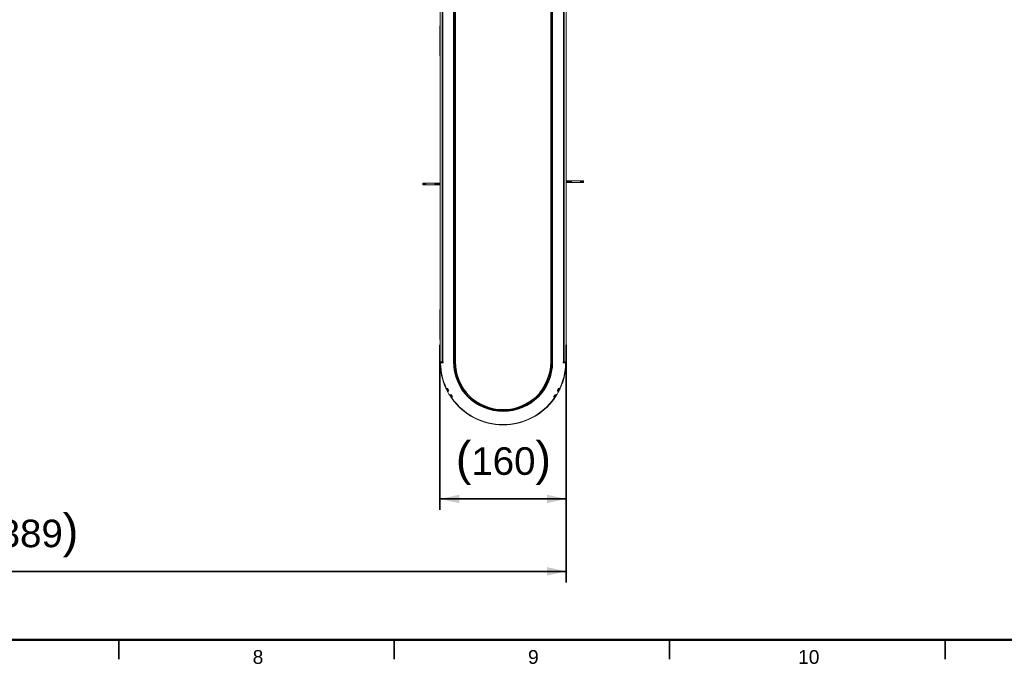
# Model space of a CAD drawing. Header units: millimetres. Extents: x 4 to 1188, y 1 to 840.
# Tile 5 of 203: x 326 to 505, y 1 to 118. Entities that reach past the tile are written whole.
import ezdxf

# ---------------------------------------------------------------- set-up
doc = ezdxf.new("R2010")
doc.units = ezdxf.units.MM
doc.layers.add('1', color=7, linetype='Continuous')
doc.layers.add('256', color=7, linetype='Continuous')
doc.styles.add('Arial Unicode MS', font='Arial Unicode MS')
doc.dimstyles.get("Standard").update_dxf_attribs({"dimtxt": 0.18, "dimasz": 0.18, "dimexe": 0.18, "dimexo": 0.0625, "dimgap": 0.09, "dimtad": 0, "dimtih": 1, "dimtoh": 1, "dimdec": 4, "dimzin": 0, "dimdsep": 46, "dimtxsty": 'Standard', "dimcen": 0.09, "dimadec": 0, "dimazin": 0, "dimtfac": 1, "dimtdec": 4, "dimtofl": 0, "dimtmove": 0, "dimatfit": 3, "dimfxl": 0, "dimtolj": 1, "dimtzin": 0, "dimarcsym": 0})

# ---------------------------------------------------------------- blocks, each defined once
blk = doc.blocks.new('_U2')
at = {"layer": '1', "color": 18, "lineweight": 35}
for p, q in [((402.8, 58.58), (402.8, 28.59)), ((425.72, 58.58), (425.72, 28.59)), ((402.8, 30.59), (425.72, 30.59))]:
    blk.add_line(p, q, dxfattribs=at)
at = {"layer": '1', "color": 18, "lineweight": 70}
for points in [[(402.8, 30.59), (406.3, 31.37), (406.3, 29.82)], [(425.72, 30.59), (422.22, 29.82), (422.22, 31.37)]]:
    blk.add_solid(points, dxfattribs=at)
at = {"layer": '1', "color": 18, "linetype": 'Continuous', "lineweight": 13, "insert": (405.68, 33.15), "char_height": 5, "attachment_point": 7, "line_spacing_factor": 1.047437, "style": 'Arial Unicode MS'}
blk.add_mtext('\\fArial Unicode MS|b0|i0;\\W1.0000;{\\H1.21x;(}160{\\H1.21x;)}', dxfattribs=at)
blk = doc.blocks.new('_U4')
at = {"layer": '1', "color": 18, "lineweight": 35}
for p, q in [((227.26, 58.58), (227.26, 15.45)), ((425.72, 58.58), (425.72, 15.45)), ((227.26, 17.45), (425.72, 17.45))]:
    blk.add_line(p, q, dxfattribs=at)
at = {"layer": '1', "color": 18, "lineweight": 70}
for points in [[(227.26, 17.45), (230.76, 18.23), (230.76, 16.68)], [(425.72, 17.45), (422.22, 16.68), (422.22, 18.23)]]:
    blk.add_solid(points, dxfattribs=at)
at = {"layer": '1', "color": 18, "linetype": 'Continuous', "lineweight": 13, "insert": (315.97, 20.01), "char_height": 5, "attachment_point": 7, "line_spacing_factor": 1.047437, "style": 'Arial Unicode MS'}
blk.add_mtext('\\fArial Unicode MS|b0|i0;\\W1.0000;{\\H1.21x;(}1389{\\H1.21x;)}', dxfattribs=at)

msp = doc.modelspace()

# ---------------------------------------------------------------- linework, layer by layer
at = {"layer": '1', "color": 154, "linetype": 'Continuous', "lineweight": 35}
for p, q in [((422.9743, 55.4602), (422.9743, 234.8887)), ((425.2886, 55.4602), (425.2886, 234.8887)), ((403.2315, 144.2577), (403.2315, 55.4602)), ((405.5457, 144.2577), (405.5457, 55.4602)), ((399.8855, 87.6316), (399.8855, 87.9173)), ((400.1557, 87.9173), (400.1557, 87.6316)), ((401.9211, 87.6316), (401.9211, 87.9173)), ((402.1685, 87.9173), (402.1685, 87.6316)), ((402.449, 87.6316), (402.449, 87.9173)), ((402.6964, 87.9173), (402.6964, 87.6316)), ((425.8236, 88.0602), (425.8236, 88.3459)), ((426.0711, 88.3459), (426.0711, 88.0602)), ((426.3515, 88.0602), (426.3515, 88.3459)), ((426.5989, 88.3459), (426.5989, 88.0602)), ((428.3644, 88.0602), (428.3644, 88.3459)), ((428.6346, 88.3459), (428.6346, 88.0602)), ((402.8313, 70.0647), (402.8315, 70.0647)), ((402.8313, 69.5731), (402.8315, 69.5731)), ((402.8313, 69.1008), (402.8315, 69.1008)), ((402.8313, 68.8724), (402.8315, 68.8724)), ((402.8313, 67.2828), (402.8315, 67.2828)), ((402.8313, 67.0125), (402.8315, 67.0125)), ((402.8313, 66.5583), (402.8315, 66.5583)), ((402.8313, 66.3299), (402.8315, 66.3299)), ((402.8313, 65.332), (402.8315, 65.332)), ((405.3315, 55.4602), (405.5457, 55.4602)), ((422.9743, 55.4602), (423.1886, 55.4602)), ((403.1174, 55.3844), (402.8317, 55.3844)), ((425.4026, 55.3844), (425.6883, 55.3844)), ((404.244, 50.5773), (403.9863, 50.4539)), ((404.3682, 50.3304), (404.1154, 50.1971)), ((424.1519, 50.3304), (424.4046, 50.1971)), ((424.2761, 50.5773), (424.5337, 50.4539)), ((404.8716, 49.4585), (404.6298, 49.3062)), ((405.0233, 49.2274), (404.7876, 49.066)), ((423.4967, 49.2274), (423.7325, 49.066)), ((423.6485, 49.4585), (423.8902, 49.3062))]:
    msp.add_line(p, q, dxfattribs=at)
at = {"layer": '1', "color": 154, "linetype": 'Continuous', "lineweight": 13}
for p, q in [((423.1886, 234.8887), (423.1886, 55.4602)), ((423.26, 55.4602), (423.26, 234.8887)), ((425.6886, 234.8887), (425.6886, 55.4602)), ((402.8315, 144.2577), (402.8315, 55.4602)), ((405.26, 144.2577), (405.26, 55.4602)), ((405.3315, 55.4602), (405.3315, 144.2577)), ((402.8029, 111.0959), (402.8029, 116.4387)), ((425.7172, 116.4387), (425.7172, 111.0959)), ((399.6743, 87.6316), (399.6743, 87.9173)), ((399.8855, 87.9173), (399.6743, 87.9173)), ((399.8855, 87.6316), (399.6743, 87.6316)), ((399.8855, 87.9173), (400.1557, 87.9173)), ((400.1557, 87.6316), (399.8855, 87.6316)), ((401.9211, 87.9173), (400.1557, 87.9173)), ((401.9211, 87.6316), (400.1557, 87.6316)), ((401.9211, 87.9173), (402.1685, 87.9173)), ((402.1685, 87.6316), (401.9211, 87.6316)), ((402.449, 87.9173), (402.1685, 87.9173)), ((402.449, 87.6316), (402.1685, 87.6316)), ((402.449, 87.9173), (402.6964, 87.9173)), ((402.6964, 87.6316), (402.449, 87.6316)), ((402.8315, 87.9173), (402.6964, 87.9173)), ((402.8315, 87.6316), (402.6964, 87.6316)), ((425.6886, 88.3459), (425.8236, 88.3459)), ((425.6886, 88.0602), (425.8236, 88.0602)), ((425.8236, 88.3459), (426.0711, 88.3459)), ((426.0711, 88.0602), (425.8236, 88.0602)), ((426.0711, 88.3459), (426.3515, 88.3459)), ((426.0711, 88.0602), (426.3515, 88.0602)), ((426.3515, 88.3459), (426.5989, 88.3459)), ((426.5989, 88.0602), (426.3515, 88.0602)), ((426.5989, 88.3459), (428.3644, 88.3459)), ((426.5989, 88.0602), (428.3644, 88.0602)), ((428.3644, 88.3459), (428.6346, 88.3459)), ((428.6346, 88.0602), (428.3644, 88.0602)), ((428.6346, 88.3459), (428.8457, 88.3459)), ((428.6346, 88.0602), (428.8457, 88.0602)), ((428.8457, 88.3459), (428.8457, 88.0602)), ((402.8313, 71.2108), (402.8313, 71.2109)), ((402.8313, 71.2109), (402.8315, 71.2109)), ((402.8313, 71.0227), (402.8315, 71.0227)), ((402.8313, 70.521), (402.8315, 70.521)), ((402.8313, 70.2296), (402.8315, 70.2296)), ((402.8313, 70.0229), (402.8313, 70.0647)), ((402.8313, 69.5775), (402.8313, 70.0229)), ((402.8313, 70.0229), (402.8315, 70.0229)), ((402.8313, 69.5731), (402.8313, 69.5775)), ((402.8313, 69.5775), (402.8315, 69.5775)), ((402.8313, 69.5731), (402.8315, 69.5731)), ((402.8313, 69.5731), (402.8313, 69.5731)), ((402.8313, 68.8709), (402.8315, 68.8709)), ((402.8313, 68.8662), (402.8315, 68.8662)), ((402.8313, 68.4646), (402.8315, 68.4646)), ((402.8313, 67.865), (402.8313, 67.8686)), ((402.8313, 67.8686), (402.8315, 67.8686)), ((402.8313, 67.8634), (402.8313, 67.865)), ((402.8313, 67.865), (402.8315, 67.865)), ((402.8313, 67.8634), (402.8315, 67.8634)), ((402.8313, 67.0125), (402.8315, 67.0125)), ((402.8313, 67.0098), (402.8315, 67.0098)), ((402.8313, 67.0097), (402.8315, 67.0097)), ((402.8313, 66.3219), (402.8315, 66.3219)), ((402.8313, 66.3173), (402.8315, 66.3173)), ((402.8029, 59.5816), (402.8029, 64.9244)), ((402.8313, 66.1187), (402.8313, 66.1187)), ((402.8313, 65.9176), (402.8315, 65.9176)), ((402.8313, 65.3373), (402.8313, 65.3373)), ((402.8313, 65.3373), (402.8315, 65.3373)), ((402.8313, 65.3373), (402.8315, 65.3373)), ((402.8313, 65.3339), (402.8313, 65.3372)), ((402.8313, 65.3339), (402.8315, 65.3339)), ((402.8313, 65.3256), (402.8313, 65.332)), ((402.8313, 65.3256), (402.8315, 65.3256)), ((402.8315, 65.3373), (402.8315, 65.3373)), ((425.7172, 64.9244), (425.7172, 59.5816)), ((402.8333, 55.4602), (402.8315, 55.4602)), ((402.8333, 55.4602), (403.2315, 55.4602)), ((403.2315, 55.4602), (403.3743, 55.4602)), ((403.3743, 55.4602), (403.3743, 55.3173)), ((425.1457, 55.3173), (425.1457, 55.4602)), ((425.1457, 55.4602), (425.2886, 55.4602)), ((425.6867, 55.4602), (425.2886, 55.4602)), ((425.6867, 55.4602), (425.6886, 55.4602)), ((403.3743, 55.3173), (403.0494, 55.3173)), ((425.4707, 55.3173), (425.1457, 55.3173)), ((404.211, 50.6455), (403.9534, 50.522)), ((404.2026, 50.663), (404.139, 50.6327)), ((404.4033, 50.2633), (404.1505, 50.13)), ((404.4215, 50.2289), (404.2961, 50.1623)), ((424.2239, 50.1623), (424.0986, 50.2289)), ((424.1168, 50.2633), (424.3695, 50.13)), ((424.309, 50.6455), (424.5667, 50.522)), ((424.381, 50.6327), (424.3174, 50.663)), ((404.831, 49.5224), (404.5892, 49.3701)), ((404.69, 49.4801), (404.8103, 49.5553)), ((405.0659, 49.1648), (404.8302, 49.0034)), ((405.0188, 49.1088), (405.0769, 49.1488)), ((423.4431, 49.1488), (423.5013, 49.1088)), ((423.4541, 49.1648), (423.6899, 49.0034)), ((423.689, 49.5224), (423.9308, 49.3701)), ((423.7097, 49.5553), (423.8301, 49.4801))]:
    msp.add_line(p, q, dxfattribs=at)
for centre, radius, start, end in [((402.8743, 116.4387), 0.0714, 126.870469, 180), ((425.6457, 116.4387), 0.0714, 0, 53.129531), ((403.0886, 111.0959), 0.2857, 180, 205.842656), ((425.4315, 111.0959), 0.2857, 334.157344, 0), ((403.0886, 64.9244), 0.2857, 154.157344, 180), ((425.4315, 64.9244), 0.2857, 0, 25.842656), ((402.8743, 59.5816), 0.0714, 180, 233.129531), ((425.6457, 59.5816), 0.0714, 306.870469, 0), ((414.26, 55.4602), 9, 180, 0), ((414.26, 55.4602), 8.9286, 180, 0), ((414.26, 55.4602), 11.4286, 180.379587, 204.612372), ((403.0494, 55.1744), 0.1429, 90, 181.459923), ((414.26, 55.4602), 11.3571, 181.459923, 204.770098), ((414.26, 55.4602), 11.3571, 335.229902, 358.540077), ((414.26, 55.4602), 11.4286, 335.364247, 359.620413), ((425.4707, 55.1744), 0.1429, 358.540077, 90), ((404.0775, 50.7616), 0.1429, 204.770098, 295.5), ((414.26, 55.4602), 11.4286, 205.979587, 207.420413), ((414.26, 55.4602), 11.1429, 205.5, 208), ((404.3632, 50.0361), 0.1429, 118, 208.725282), ((414.26, 55.4602), 11.1429, 205.98932, 207.41068), ((414.26, 55.4602), 11.1429, 332, 334.5), ((414.26, 55.4602), 11.1429, 332.58932, 334.01068), ((424.1569, 50.0361), 0.1429, 331.274718, 62), ((424.4426, 50.7616), 0.1429, 244.5, 335.229902), ((414.26, 55.4602), 11.4286, 332.579587, 334.020413), ((414.26, 55.4602), 11.4286, 208.725282, 211.274718), ((404.6143, 49.6013), 0.1429, 211.274718, 302), ((414.26, 55.4602), 11.4286, 212.579587, 214.020413), ((414.26, 55.4602), 11.1429, 212, 214.5), ((414.26, 55.4602), 11.1429, 212.58932, 214.01068), ((414.26, 55.4602), 11.4286, 215.364247, 324.612372), ((405.0997, 48.9911), 0.1429, 124.5, 215.229902), ((414.26, 55.4602), 11.3571, 215.229902, 324.770098), ((414.26, 55.4602), 11.1429, 325.5, 328), ((414.26, 55.4602), 11.1429, 325.98932, 327.41068), ((423.4203, 48.9911), 0.1429, 324.770098, 55.5), ((414.26, 55.4602), 11.4286, 325.979587, 327.420413), ((423.9058, 49.6013), 0.1429, 238, 328.725282), ((414.26, 55.4602), 11.4286, 328.725282, 331.274718)]:
    msp.add_arc(centre, radius, start, end, dxfattribs=at)
at = {"layer": '1', "color": 154, "linetype": 'Continuous', "lineweight": 35}
msp.add_arc((414.26, 55.4602), 8.7143, 180, 0, dxfattribs=at)
at = {"layer": '1', "color": 154, "linetype": 'Continuous', "lineweight": 13}
for points in [[(402.8313, 70.521), (402.8313, 70.7254), (402.8313, 70.8928), (402.8313, 71.0227)], [(402.8313, 70.2296), (402.8313, 70.314), (402.8313, 70.41), (402.8313, 70.521)], [(402.8313, 70.0647), (402.8313, 70.1105), (402.8313, 70.1658), (402.8313, 70.2296)], [(402.8313, 69.1008), (402.8313, 69.2266), (402.8313, 69.3282), (402.8313, 69.3279)], [(402.8313, 68.8724), (402.8313, 68.8727), (402.8313, 68.975), (402.8313, 69.1008)], [(402.8313, 67.8686), (402.8313, 68.1423), (402.8313, 68.3414), (402.8313, 68.4646)], [(402.8313, 67.2828), (402.8313, 67.4684), (402.8313, 67.655), (402.8313, 67.8634)], [(402.8313, 67.0125), (402.8313, 67.0139), (402.8313, 67.1097), (402.8313, 67.2828)], [(402.8313, 66.5583), (402.8313, 66.6841), (402.8313, 66.7858), (402.8313, 66.7854)], [(402.8313, 66.3299), (402.8313, 66.3303), (402.8313, 66.4325), (402.8313, 66.5583)], [(402.8313, 65.9176), (402.8313, 66.0526), (402.8313, 66.1195), (402.8313, 66.1188)], [(402.8313, 65.3373), (402.8313, 65.5853), (402.8313, 65.7789), (402.8313, 65.9176)], [(402.8313, 65.332), (402.8313, 65.333), (402.8313, 65.3336), (402.8313, 65.3339)], [(402.8313, 65.0409), (402.8313, 65.1265), (402.8313, 65.2214), (402.8313, 65.3256)]]:
    msp.add_open_spline(points, degree=3, dxfattribs=at)
for points, knots in [([(402.8317, 55.3844), (402.8317, 55.3894), (402.8316, 55.3944), (402.8316, 55.4016), (402.8316, 55.404), (402.8316, 55.4088), (402.8316, 55.4111), (402.8315, 55.418), (402.8315, 55.4223), (402.8315, 55.4285), (402.8315, 55.4305), (402.8315, 55.4344), (402.8315, 55.4362), (402.8315, 55.4415), (402.8315, 55.4446), (402.8315, 55.448), (402.8315, 55.4487), (402.8315, 55.45), (402.8315, 55.4518), (402.8315, 55.4545), (402.8315, 55.4561), (402.8315, 55.4576), (402.8315, 55.4582), (402.8315, 55.4596), (402.8315, 55.4602), (402.8315, 55.4601)], [0, 0, 0, 0, 0.12523859, 0.12523859, 0.18785788, 0.18785788, 0.25047718, 0.25047718, 0.37571576, 0.37571576, 0.43833506, 0.43833506, 0.50095435, 0.50095435, 0.62619294, 0.62619294, 0.65750259, 0.65750259, 0.68881224, 0.75143153, 0.81405082, 0.81405082, 0.87667012, 0.87667012, 1, 1, 1, 1]), ([(403.1174, 55.3844), (403.1174, 55.3894), (403.1174, 55.3944), (403.1173, 55.4016), (403.1173, 55.404), (403.1173, 55.4088), (403.1173, 55.4111), (403.1172, 55.418), (403.1172, 55.4223), (403.1172, 55.4285), (403.1172, 55.4305), (403.1172, 55.4344), (403.1172, 55.4362), (403.1172, 55.4415), (403.1172, 55.4446), (403.1172, 55.448), (403.1172, 55.4487), (403.1172, 55.45), (403.1172, 55.4518), (403.1172, 55.4545), (403.1172, 55.4561), (403.1172, 55.4576), (403.1172, 55.4582), (403.1172, 55.4596), (403.1172, 55.4602), (403.1172, 55.4601)], [0, 0, 0, 0, 0.12523859, 0.12523859, 0.18785788, 0.18785788, 0.25047718, 0.25047718, 0.37571576, 0.37571576, 0.43833506, 0.43833506, 0.50095435, 0.50095435, 0.62619294, 0.62619294, 0.65750259, 0.65750259, 0.68881224, 0.75143153, 0.81405082, 0.81405082, 0.87667012, 0.87667012, 1, 1, 1, 1]), ([(425.4029, 55.4602), (425.4029, 55.4601), (425.4029, 55.4596), (425.4029, 55.4582), (425.4029, 55.4576), (425.4029, 55.4562), (425.4029, 55.4553), (425.4029, 55.4525), (425.4029, 55.4502), (425.4029, 55.4461), (425.4029, 55.4446), (425.4029, 55.4414), (425.4029, 55.4397), (425.4028, 55.4345), (425.4028, 55.4307), (425.4028, 55.4255), (425.4028, 55.4245), (425.4028, 55.4223), (425.4028, 55.4191), (425.4028, 55.4135), (425.4028, 55.4089), (425.4027, 55.4041), (425.4027, 55.4017), (425.4027, 55.3944), (425.4027, 55.3894), (425.4026, 55.3844)], [0, 0, 0, 0, 0.11953776, 0.11953776, 0.18242792, 0.18242792, 0.24531808, 0.24531808, 0.3710984, 0.3710984, 0.43398856, 0.43398856, 0.49687872, 0.49687872, 0.62265904, 0.62265904, 0.65410412, 0.65410412, 0.6855492, 0.74843936, 0.81132952, 0.81132952, 0.87421968, 0.87421968, 1, 1, 1, 1]), ([(425.6886, 55.4602), (425.6886, 55.4601), (425.6886, 55.4596), (425.6886, 55.4582), (425.6886, 55.4576), (425.6886, 55.4562), (425.6886, 55.4553), (425.6886, 55.4525), (425.6886, 55.4502), (425.6886, 55.4461), (425.6886, 55.4446), (425.6886, 55.4414), (425.6886, 55.4397), (425.6886, 55.4345), (425.6886, 55.4307), (425.6885, 55.4255), (425.6885, 55.4245), (425.6885, 55.4223), (425.6885, 55.4191), (425.6885, 55.4135), (425.6885, 55.4089), (425.6885, 55.4041), (425.6884, 55.4017), (425.6884, 55.3944), (425.6884, 55.3894), (425.6883, 55.3844)], [0, 0, 0, 0, 0.11953776, 0.11953776, 0.18242792, 0.18242792, 0.24531808, 0.24531808, 0.3710984, 0.3710984, 0.43398856, 0.43398856, 0.49687872, 0.49687872, 0.62265904, 0.62265904, 0.65410412, 0.65410412, 0.6855492, 0.74843936, 0.81132952, 0.81132952, 0.87421968, 0.87421968, 1, 1, 1, 1]), ([(403.8961, 50.6433), (403.8949, 50.6461), (403.8933, 50.6495), (403.8905, 50.6555), (403.8895, 50.6577), (403.8874, 50.6622), (403.8852, 50.667), (403.8828, 50.6722), (403.8803, 50.6776), (403.879, 50.6803), (403.8764, 50.6859), (403.8751, 50.6888), (403.8725, 50.6945), (403.8711, 50.6975), (403.8698, 50.7004)], [0, 0, 0, 0, 0.25, 0.25, 0.375, 0.375, 0.5, 0.625, 0.625, 0.75, 0.75, 0.875, 0.875, 1, 1, 1, 1]), ([(403.9534, 50.522), (403.9524, 50.524), (403.9514, 50.5262), (403.9494, 50.5303), (403.9487, 50.5317), (403.9472, 50.535), (403.9463, 50.5368), (403.9449, 50.5397), (403.9444, 50.5407), (403.9434, 50.5429), (403.9429, 50.544), (403.9412, 50.5475), (403.94, 50.55), (403.9381, 50.5541), (403.9374, 50.5555), (403.936, 50.5585), (403.9339, 50.5629), (403.9316, 50.5678), (403.9292, 50.5728), (403.9284, 50.5745), (403.9268, 50.5779), (403.926, 50.5797), (403.9243, 50.5831), (403.9235, 50.5849), (403.9219, 50.5883), (403.921, 50.5901), (403.9186, 50.5953), (403.9169, 50.5988), (403.9145, 50.6039), (403.9137, 50.6056), (403.9121, 50.609), (403.9113, 50.6107), (403.909, 50.6157), (403.9075, 50.6189), (403.9054, 50.6234), (403.9047, 50.6249), (403.9034, 50.6277), (403.9027, 50.6291), (403.9009, 50.633), (403.8998, 50.6354), (403.8983, 50.6386), (403.8978, 50.6396), (403.8969, 50.6415), (403.8965, 50.6424), (403.8961, 50.6433)], [0, 0, 0, 0, 0.125, 0.125, 0.1875, 0.1875, 0.25, 0.25, 0.28125, 0.28125, 0.3125, 0.3125, 0.375, 0.375, 0.40625, 0.40625, 0.4375, 0.5, 0.5, 0.53125, 0.53125, 0.5625, 0.5625, 0.59375, 0.59375, 0.625, 0.625, 0.6875, 0.6875, 0.71875, 0.71875, 0.75, 0.75, 0.8125, 0.8125, 0.84375, 0.84375, 0.875, 0.875, 0.9375, 0.9375, 0.96875, 0.96875, 1, 1, 1, 1]), ([(403.9863, 50.4539), (403.9841, 50.4584), (403.982, 50.4628), (403.9788, 50.4693), (403.9777, 50.4715), (403.9757, 50.4757), (403.9746, 50.4779), (403.9716, 50.484), (403.9698, 50.488), (403.9671, 50.4935), (403.9662, 50.4953), (403.9645, 50.4988), (403.9637, 50.5005), (403.9615, 50.5052), (403.9601, 50.508), (403.9586, 50.5111), (403.9583, 50.5117), (403.9578, 50.5129), (403.957, 50.5145), (403.9558, 50.5169), (403.9551, 50.5184), (403.9545, 50.5197), (403.9542, 50.5203), (403.9536, 50.5216), (403.9534, 50.522), (403.9534, 50.522)], [0, 0, 0, 0, 0.12523859, 0.12523859, 0.18785788, 0.18785788, 0.25047718, 0.25047718, 0.37571576, 0.37571576, 0.43833506, 0.43833506, 0.50095435, 0.50095435, 0.62619294, 0.62619294, 0.65750259, 0.65750259, 0.68881224, 0.75143153, 0.81405082, 0.81405082, 0.87667012, 0.87667012, 1, 1, 1, 1]), ([(404.1505, 50.13), (404.1505, 50.1301), (404.1503, 50.1305), (404.1496, 50.1317), (404.1493, 50.1323), (404.1487, 50.1335), (404.1483, 50.1343), (404.147, 50.1368), (404.1459, 50.1389), (404.144, 50.1425), (404.1433, 50.1438), (404.1418, 50.1466), (404.141, 50.1481), (404.1386, 50.1527), (404.1368, 50.1561), (404.1344, 50.1607), (404.1339, 50.1616), (404.1329, 50.1635), (404.1314, 50.1664), (404.1289, 50.1713), (404.1267, 50.1754), (404.1245, 50.1796), (404.1234, 50.1818), (404.12, 50.1883), (404.1177, 50.1927), (404.1154, 50.1971)], [0, 0, 0, 0, 0.11953776, 0.11953776, 0.18242792, 0.18242792, 0.24531808, 0.24531808, 0.3710984, 0.3710984, 0.43398856, 0.43398856, 0.49687872, 0.49687872, 0.62265904, 0.62265904, 0.65410412, 0.65410412, 0.6855492, 0.74843936, 0.81132952, 0.81132952, 0.87421968, 0.87421968, 1, 1, 1, 1]), ([(404.2121, 50.0148), (404.2112, 50.0165), (404.2102, 50.0184), (404.208, 50.0224), (404.2068, 50.0246), (404.2048, 50.0282), (404.2042, 50.0295), (404.2027, 50.0321), (404.2005, 50.0362), (404.1981, 50.0407), (404.1956, 50.0454), (404.1947, 50.047), (404.193, 50.0502), (404.1912, 50.0535), (404.1894, 50.0569), (404.1876, 50.0602), (404.1867, 50.062), (404.1853, 50.0645), (404.1849, 50.0654), (404.184, 50.0671), (404.1826, 50.0696), (404.1812, 50.0722), (404.1785, 50.0772), (404.1768, 50.0806), (404.1741, 50.0855), (404.1732, 50.0872), (404.1715, 50.0905), (404.1706, 50.0921), (404.1681, 50.0968), (404.1665, 50.0998), (404.1643, 50.104), (404.1635, 50.1054), (404.1621, 50.1081), (404.1601, 50.1118), (404.1584, 50.115), (404.1564, 50.1189), (404.1555, 50.1205), (404.154, 50.1234), (404.1534, 50.1246), (404.1523, 50.1267), (404.1518, 50.1276), (404.1511, 50.129), (404.1508, 50.1296), (404.1505, 50.13)], [0, 0, 0, 0, 0.0625, 0.0625, 0.125, 0.125, 0.15625, 0.15625, 0.1875, 0.25, 0.25, 0.28125, 0.28125, 0.3125, 0.34375, 0.34375, 0.375, 0.375, 0.390625, 0.390625, 0.40625, 0.4375, 0.4375, 0.5, 0.5, 0.53125, 0.53125, 0.5625, 0.5625, 0.625, 0.625, 0.65625, 0.65625, 0.6875, 0.75, 0.75, 0.8125, 0.8125, 0.875, 0.875, 0.9375, 0.9375, 1, 1, 1, 1]), ([(404.244, 50.5773), (404.2418, 50.5818), (404.2396, 50.5862), (404.2365, 50.5928), (404.2354, 50.5949), (404.2333, 50.5992), (404.2323, 50.6013), (404.2293, 50.6075), (404.2274, 50.6114), (404.2247, 50.617), (404.2239, 50.6188), (404.2222, 50.6222), (404.2214, 50.6239), (404.2191, 50.6286), (404.2178, 50.6314), (404.2163, 50.6346), (404.216, 50.6352), (404.2154, 50.6363), (404.2146, 50.638), (404.2135, 50.6404), (404.2128, 50.6419), (404.2121, 50.6432), (404.2119, 50.6437), (404.2112, 50.645), (404.211, 50.6455), (404.211, 50.6455)], [0, 0, 0, 0, 0.12523859, 0.12523859, 0.18785788, 0.18785788, 0.25047718, 0.25047718, 0.37571576, 0.37571576, 0.43833506, 0.43833506, 0.50095435, 0.50095435, 0.62619294, 0.62619294, 0.65750259, 0.65750259, 0.68881224, 0.75143153, 0.81405082, 0.81405082, 0.87667012, 0.87667012, 1, 1, 1, 1]), ([(404.4033, 50.2633), (404.4032, 50.2633), (404.403, 50.2637), (404.4024, 50.265), (404.4021, 50.2655), (404.4014, 50.2668), (404.401, 50.2675), (404.3997, 50.2701), (404.3986, 50.2721), (404.3967, 50.2758), (404.396, 50.2771), (404.3945, 50.2799), (404.3938, 50.2813), (404.3913, 50.286), (404.3896, 50.2893), (404.3872, 50.2939), (404.3867, 50.2949), (404.3857, 50.2968), (404.3842, 50.2996), (404.3816, 50.3046), (404.3795, 50.3087), (404.3773, 50.3129), (404.3761, 50.315), (404.3728, 50.3215), (404.3705, 50.3259), (404.3682, 50.3304)], [0, 0, 0, 0, 0.11953776, 0.11953776, 0.18242792, 0.18242792, 0.24531808, 0.24531808, 0.3710984, 0.3710984, 0.43398856, 0.43398856, 0.49687872, 0.49687872, 0.62265904, 0.62265904, 0.65410412, 0.65410412, 0.6855492, 0.74843936, 0.81132952, 0.81132952, 0.87421968, 0.87421968, 1, 1, 1, 1]), ([(424.1519, 50.3304), (424.1496, 50.3259), (424.1473, 50.3216), (424.144, 50.3151), (424.1428, 50.313), (424.1406, 50.3088), (424.1396, 50.3067), (424.1364, 50.3006), (424.1344, 50.2968), (424.1315, 50.2913), (424.1306, 50.2895), (424.1288, 50.2861), (424.1279, 50.2845), (424.1255, 50.2798), (424.124, 50.2771), (424.1224, 50.274), (424.1221, 50.2734), (424.1215, 50.2723), (424.1207, 50.2706), (424.1194, 50.2683), (424.1187, 50.2668), (424.118, 50.2655), (424.1177, 50.265), (424.117, 50.2637), (424.1168, 50.2633), (424.1168, 50.2633)], [0, 0, 0, 0, 0.12523859, 0.12523859, 0.18785788, 0.18785788, 0.25047718, 0.25047718, 0.37571576, 0.37571576, 0.43833506, 0.43833506, 0.50095435, 0.50095435, 0.62619294, 0.62619294, 0.65750259, 0.65750259, 0.68881224, 0.75143153, 0.81405082, 0.81405082, 0.87667012, 0.87667012, 1, 1, 1, 1]), ([(424.309, 50.6455), (424.309, 50.6454), (424.3088, 50.645), (424.3082, 50.6437), (424.3079, 50.6432), (424.3073, 50.6419), (424.3069, 50.6411), (424.3057, 50.6386), (424.3047, 50.6365), (424.3029, 50.6328), (424.3023, 50.6314), (424.3009, 50.6286), (424.3002, 50.6271), (424.2979, 50.6224), (424.2963, 50.6189), (424.294, 50.6143), (424.2935, 50.6133), (424.2926, 50.6114), (424.2912, 50.6085), (424.2888, 50.6035), (424.2868, 50.5993), (424.2847, 50.595), (424.2836, 50.5929), (424.2804, 50.5863), (424.2783, 50.5818), (424.2761, 50.5773)], [0, 0, 0, 0, 0.11953776, 0.11953776, 0.18242792, 0.18242792, 0.24531808, 0.24531808, 0.3710984, 0.3710984, 0.43398856, 0.43398856, 0.49687872, 0.49687872, 0.62265904, 0.62265904, 0.65410412, 0.65410412, 0.6855492, 0.74843936, 0.81132952, 0.81132952, 0.87421968, 0.87421968, 1, 1, 1, 1]), ([(424.3695, 50.13), (424.3685, 50.1281), (424.3674, 50.1259), (424.3653, 50.1219), (424.3645, 50.1205), (424.3628, 50.1173), (424.3619, 50.1156), (424.3604, 50.1127), (424.3598, 50.1117), (424.3587, 50.1096), (424.3581, 50.1085), (424.3563, 50.1051), (424.355, 50.1026), (424.3529, 50.0986), (424.3522, 50.0972), (424.3506, 50.0944), (424.3483, 50.09), (424.3458, 50.0853), (424.3432, 50.0804), (424.3423, 50.0787), (424.3405, 50.0753), (424.3396, 50.0737), (424.3378, 50.0703), (424.3369, 50.0686), (424.3351, 50.0652), (424.3342, 50.0635), (424.3314, 50.0584), (424.3296, 50.055), (424.3269, 50.05), (424.326, 50.0484), (424.3243, 50.0451), (424.3234, 50.0434), (424.3208, 50.0386), (424.3191, 50.0355), (424.3167, 50.0311), (424.316, 50.0297), (424.3145, 50.0269), (424.3137, 50.0255), (424.3117, 50.0217), (424.3104, 50.0194), (424.3087, 50.0163), (424.3082, 50.0153), (424.3072, 50.0135), (424.3067, 50.0126), (424.3063, 50.0118)], [0, 0, 0, 0, 0.125, 0.125, 0.1875, 0.1875, 0.25, 0.25, 0.28125, 0.28125, 0.3125, 0.3125, 0.375, 0.375, 0.40625, 0.40625, 0.4375, 0.5, 0.5, 0.53125, 0.53125, 0.5625, 0.5625, 0.59375, 0.59375, 0.625, 0.625, 0.6875, 0.6875, 0.71875, 0.71875, 0.75, 0.75, 0.8125, 0.8125, 0.84375, 0.84375, 0.875, 0.875, 0.9375, 0.9375, 0.96875, 0.96875, 1, 1, 1, 1]), ([(424.4046, 50.1971), (424.4023, 50.1927), (424.4, 50.1883), (424.3967, 50.1819), (424.3956, 50.1798), (424.3934, 50.1755), (424.3923, 50.1734), (424.3891, 50.1673), (424.3871, 50.1635), (424.3842, 50.158), (424.3833, 50.1563), (424.3815, 50.1528), (424.3807, 50.1512), (424.3782, 50.1466), (424.3768, 50.1438), (424.3752, 50.1407), (424.3748, 50.1401), (424.3743, 50.139), (424.3734, 50.1374), (424.3722, 50.135), (424.3714, 50.1336), (424.3707, 50.1323), (424.3704, 50.1318), (424.3698, 50.1305), (424.3695, 50.13), (424.3695, 50.13)], [0, 0, 0, 0, 0.12523859, 0.12523859, 0.18785788, 0.18785788, 0.25047718, 0.25047718, 0.37571576, 0.37571576, 0.43833506, 0.43833506, 0.50095435, 0.50095435, 0.62619294, 0.62619294, 0.65750259, 0.65750259, 0.68881224, 0.75143153, 0.81405082, 0.81405082, 0.87667012, 0.87667012, 1, 1, 1, 1]), ([(424.5667, 50.522), (424.5667, 50.522), (424.5664, 50.5215), (424.5658, 50.5203), (424.5656, 50.5197), (424.565, 50.5185), (424.5646, 50.5177), (424.5634, 50.5151), (424.5624, 50.513), (424.5606, 50.5093), (424.5599, 50.508), (424.5586, 50.5051), (424.5578, 50.5036), (424.5556, 50.4989), (424.5539, 50.4955), (424.5517, 50.4908), (424.5512, 50.4899), (424.5503, 50.488), (424.5489, 50.485), (424.5464, 50.48), (424.5444, 50.4758), (424.5424, 50.4716), (424.5413, 50.4694), (424.5381, 50.4628), (424.5359, 50.4584), (424.5337, 50.4539)], [0, 0, 0, 0, 0.11953776, 0.11953776, 0.18242792, 0.18242792, 0.24531808, 0.24531808, 0.3710984, 0.3710984, 0.43398856, 0.43398856, 0.49687872, 0.49687872, 0.62265904, 0.62265904, 0.65410412, 0.65410412, 0.6855492, 0.74843936, 0.81132952, 0.81132952, 0.87421968, 0.87421968, 1, 1, 1, 1]), ([(424.6225, 50.6402), (424.6216, 50.6384), (424.6207, 50.6365), (424.6188, 50.6323), (424.6177, 50.6301), (424.616, 50.6263), (424.6154, 50.625), (424.6141, 50.6223), (424.6122, 50.6181), (424.61, 50.6135), (424.6078, 50.6087), (424.607, 50.607), (424.6054, 50.6037), (424.6038, 50.6003), (424.6022, 50.5969), (424.6006, 50.5934), (424.5998, 50.5917), (424.5985, 50.589), (424.5981, 50.5881), (424.5973, 50.5864), (424.596, 50.5838), (424.5948, 50.5812), (424.5924, 50.576), (424.5907, 50.5726), (424.5883, 50.5675), (424.5875, 50.5658), (424.5859, 50.5624), (424.5852, 50.5608), (424.5829, 50.556), (424.5814, 50.5529), (424.5793, 50.5485), (424.5787, 50.5471), (424.5774, 50.5444), (424.5756, 50.5406), (424.574, 50.5373), (424.5721, 50.5334), (424.5713, 50.5317), (424.5699, 50.5288), (424.5693, 50.5276), (424.5683, 50.5254), (424.5679, 50.5245), (424.5672, 50.5231), (424.5669, 50.5225), (424.5667, 50.522)], [0, 0, 0, 0, 0.0625, 0.0625, 0.125, 0.125, 0.15625, 0.15625, 0.1875, 0.25, 0.25, 0.28125, 0.28125, 0.3125, 0.34375, 0.34375, 0.375, 0.375, 0.390625, 0.390625, 0.40625, 0.4375, 0.4375, 0.5, 0.5, 0.53125, 0.53125, 0.5625, 0.5625, 0.625, 0.625, 0.65625, 0.65625, 0.6875, 0.75, 0.75, 0.8125, 0.8125, 0.875, 0.875, 0.9375, 0.9375, 1, 1, 1, 1]), ([(424.6483, 50.6962), (424.6457, 50.6905), (424.6432, 50.6849), (424.64, 50.6781), (424.6394, 50.6768), (424.6382, 50.6741), (424.6375, 50.6727), (424.6357, 50.6688), (424.6334, 50.6638), (424.6312, 50.6591), (424.6297, 50.6557), (424.6292, 50.6546), (424.6282, 50.6525), (424.6277, 50.6515), (424.6254, 50.6465), (424.6238, 50.6431), (424.6225, 50.6402)], [0, 0, 0, 0, 0.25, 0.25, 0.3125, 0.3125, 0.375, 0.375, 0.5, 0.625, 0.625, 0.6875, 0.6875, 0.75, 0.75, 1, 1, 1, 1]), ([(404.238, 49.9673), (404.2362, 49.9705), (404.2345, 49.9737), (404.2321, 49.9781), (404.2314, 49.9794), (404.23, 49.982), (404.2293, 49.9833), (404.2272, 49.9871), (404.2245, 49.9919), (404.2221, 49.9965), (404.2203, 49.9997), (404.2197, 50.0008), (404.2186, 50.0029), (404.2181, 50.0039), (404.2154, 50.0087), (404.2136, 50.012), (404.2121, 50.0148)], [0, 0, 0, 0, 0.16443268, 0.16443268, 0.23406329, 0.23406329, 0.3036939, 0.3036939, 0.44295512, 0.58221634, 0.58221634, 0.65184695, 0.65184695, 0.72147756, 0.72147756, 1, 1, 1, 1]), ([(404.5185, 49.484), (404.5169, 49.4866), (404.5149, 49.4898), (404.5114, 49.4955), (404.5102, 49.4975), (404.5076, 49.5018), (404.5048, 49.5063), (404.5019, 49.5112), (404.4988, 49.5162), (404.4972, 49.5188), (404.4945, 49.5233), (404.4934, 49.5251), (404.4923, 49.5269)], [0, 0, 0, 0, 0.29907101, 0.29907101, 0.44860652, 0.44860652, 0.59814202, 0.74767753, 0.74767753, 0.89721303, 0.89721303, 1, 1, 1, 1]), ([(404.5892, 49.3701), (404.5881, 49.3719), (404.5868, 49.3741), (404.5844, 49.3779), (404.5835, 49.3793), (404.5816, 49.3823), (404.5806, 49.384), (404.5788, 49.3867), (404.5782, 49.3877), (404.577, 49.3897), (404.5763, 49.3907), (404.5742, 49.394), (404.5728, 49.3964), (404.5704, 49.4002), (404.5695, 49.4016), (404.5678, 49.4043), (404.5652, 49.4085), (404.5623, 49.4131), (404.5594, 49.4178), (404.5584, 49.4194), (404.5564, 49.4226), (404.5554, 49.4242), (404.5534, 49.4275), (404.5524, 49.4291), (404.5503, 49.4324), (404.5493, 49.434), (404.5462, 49.439), (404.5442, 49.4422), (404.5412, 49.447), (404.5403, 49.4486), (404.5383, 49.4518), (404.5373, 49.4534), (404.5344, 49.4581), (404.5326, 49.4611), (404.53, 49.4653), (404.5291, 49.4667), (404.5275, 49.4694), (404.5267, 49.4707), (404.5244, 49.4744), (404.523, 49.4766), (404.5211, 49.4796), (404.5206, 49.4806), (404.5195, 49.4824), (404.5189, 49.4832), (404.5185, 49.484)], [0, 0, 0, 0, 0.125, 0.125, 0.1875, 0.1875, 0.25, 0.25, 0.28125, 0.28125, 0.3125, 0.3125, 0.375, 0.375, 0.40625, 0.40625, 0.4375, 0.5, 0.5, 0.53125, 0.53125, 0.5625, 0.5625, 0.59375, 0.59375, 0.625, 0.625, 0.6875, 0.6875, 0.71875, 0.71875, 0.75, 0.75, 0.8125, 0.8125, 0.84375, 0.84375, 0.875, 0.875, 0.9375, 0.9375, 0.96875, 0.96875, 1, 1, 1, 1]), ([(404.6298, 49.3062), (404.6271, 49.3104), (404.6245, 49.3146), (404.6206, 49.3207), (404.6193, 49.3227), (404.6167, 49.3267), (404.6155, 49.3287), (404.6118, 49.3345), (404.6094, 49.3382), (404.6061, 49.3434), (404.6051, 49.3451), (404.603, 49.3483), (404.602, 49.3499), (404.5992, 49.3543), (404.5975, 49.357), (404.5957, 49.3599), (404.5953, 49.3605), (404.5947, 49.3615), (404.5937, 49.3631), (404.5923, 49.3653), (404.5914, 49.3667), (404.5906, 49.368), (404.5903, 49.3685), (404.5895, 49.3697), (404.5892, 49.3701), (404.5892, 49.3701)], [0, 0, 0, 0, 0.12523859, 0.12523859, 0.18785788, 0.18785788, 0.25047718, 0.25047718, 0.37571576, 0.37571576, 0.43833506, 0.43833506, 0.50095435, 0.50095435, 0.62619294, 0.62619294, 0.65750259, 0.65750259, 0.68881224, 0.75143153, 0.81405082, 0.81405082, 0.87667012, 0.87667012, 1, 1, 1, 1]), ([(404.8302, 49.0034), (404.8301, 49.0034), (404.8298, 49.0038), (404.8291, 49.005), (404.8287, 49.0055), (404.8279, 49.0067), (404.8274, 49.0074), (404.8258, 49.0097), (404.8245, 49.0116), (404.8222, 49.015), (404.8214, 49.0163), (404.8196, 49.0189), (404.8186, 49.0202), (404.8157, 49.0246), (404.8135, 49.0277), (404.8106, 49.032), (404.81, 49.0329), (404.8088, 49.0346), (404.807, 49.0373), (404.8039, 49.0419), (404.8013, 49.0458), (404.7986, 49.0497), (404.7973, 49.0517), (404.7932, 49.0578), (404.7904, 49.0619), (404.7876, 49.066)], [0, 0, 0, 0, 0.11953776, 0.11953776, 0.18242792, 0.18242792, 0.24531808, 0.24531808, 0.3710984, 0.3710984, 0.43398856, 0.43398856, 0.49687872, 0.49687872, 0.62265904, 0.62265904, 0.65410412, 0.65410412, 0.6855492, 0.74843936, 0.81132952, 0.81132952, 0.87421968, 0.87421968, 1, 1, 1, 1]), ([(404.9046, 48.896), (404.9035, 48.8976), (404.9023, 48.8993), (404.8996, 48.9031), (404.8982, 48.9052), (404.8958, 48.9085), (404.895, 48.9097), (404.8933, 48.9122), (404.8906, 48.916), (404.8877, 48.9201), (404.8847, 48.9245), (404.8836, 48.926), (404.8815, 48.929), (404.8794, 48.9321), (404.8772, 48.9352), (404.875, 48.9383), (404.8739, 48.9399), (404.8723, 48.9423), (404.8717, 48.9431), (404.8706, 48.9447), (404.869, 48.9471), (404.8673, 48.9495), (404.864, 48.9542), (404.8619, 48.9573), (404.8587, 48.9619), (404.8576, 48.9634), (404.8555, 48.9665), (404.8545, 48.968), (404.8514, 48.9724), (404.8495, 48.9752), (404.8468, 48.9792), (404.8459, 48.9805), (404.8442, 48.9829), (404.8418, 48.9864), (404.8397, 48.9894), (404.8373, 48.993), (404.8362, 48.9945), (404.8344, 48.9972), (404.8336, 48.9983), (404.8323, 49.0003), (404.8317, 49.0011), (404.8308, 49.0024), (404.8304, 49.003), (404.8302, 49.0034)], [0, 0, 0, 0, 0.0625, 0.0625, 0.125, 0.125, 0.15625, 0.15625, 0.1875, 0.25, 0.25, 0.28125, 0.28125, 0.3125, 0.34375, 0.34375, 0.375, 0.375, 0.390625, 0.390625, 0.40625, 0.4375, 0.4375, 0.5, 0.5, 0.53125, 0.53125, 0.5625, 0.5625, 0.625, 0.625, 0.65625, 0.65625, 0.6875, 0.75, 0.75, 0.8125, 0.8125, 0.875, 0.875, 0.9375, 0.9375, 1, 1, 1, 1]), ([(404.8716, 49.4585), (404.8689, 49.4627), (404.8662, 49.4668), (404.8623, 49.4729), (404.8611, 49.475), (404.8585, 49.479), (404.8572, 49.481), (404.8535, 49.4868), (404.8512, 49.4904), (404.8479, 49.4956), (404.8468, 49.4973), (404.8448, 49.5006), (404.8438, 49.5021), (404.841, 49.5066), (404.8393, 49.5092), (404.8375, 49.5121), (404.8371, 49.5127), (404.8364, 49.5138), (404.8354, 49.5154), (404.834, 49.5176), (404.8331, 49.519), (404.8324, 49.5202), (404.8321, 49.5207), (404.8313, 49.522), (404.831, 49.5224), (404.831, 49.5224)], [0, 0, 0, 0, 0.12523859, 0.12523859, 0.18785788, 0.18785788, 0.25047718, 0.25047718, 0.37571576, 0.37571576, 0.43833506, 0.43833506, 0.50095435, 0.50095435, 0.62619294, 0.62619294, 0.65750259, 0.65750259, 0.68881224, 0.75143153, 0.81405082, 0.81405082, 0.87667012, 0.87667012, 1, 1, 1, 1]), ([(404.9401, 48.8456), (404.9365, 48.8507), (404.933, 48.8557), (404.9287, 48.8618), (404.9278, 48.863), (404.9261, 48.8655), (404.9252, 48.8667), (404.9228, 48.8702), (404.9196, 48.8747), (404.9166, 48.8789), (404.9144, 48.882), (404.9137, 48.883), (404.9124, 48.8849), (404.9117, 48.8858), (404.9086, 48.8903), (404.9064, 48.8934), (404.9046, 48.896)], [0, 0, 0, 0, 0.25, 0.25, 0.3125, 0.3125, 0.375, 0.375, 0.5, 0.625, 0.625, 0.6875, 0.6875, 0.75, 0.75, 1, 1, 1, 1]), ([(405.0659, 49.1648), (405.0659, 49.1649), (405.0656, 49.1653), (405.0648, 49.1664), (405.0645, 49.1669), (405.0637, 49.1681), (405.0632, 49.1688), (405.0616, 49.1711), (405.0603, 49.173), (405.0579, 49.1764), (405.0571, 49.1777), (405.0553, 49.1803), (405.0544, 49.1817), (405.0514, 49.186), (405.0493, 49.1891), (405.0464, 49.1934), (405.0458, 49.1943), (405.0446, 49.196), (405.0428, 49.1987), (405.0396, 49.2033), (405.037, 49.2072), (405.0344, 49.2111), (405.033, 49.2131), (405.0289, 49.2192), (405.0261, 49.2233), (405.0233, 49.2274)], [0, 0, 0, 0, 0.11953776, 0.11953776, 0.18242792, 0.18242792, 0.24531808, 0.24531808, 0.3710984, 0.3710984, 0.43398856, 0.43398856, 0.49687872, 0.49687872, 0.62265904, 0.62265904, 0.65410412, 0.65410412, 0.6855492, 0.74843936, 0.81132952, 0.81132952, 0.87421968, 0.87421968, 1, 1, 1, 1]), ([(423.4967, 49.2274), (423.4939, 49.2233), (423.4912, 49.2192), (423.4871, 49.2132), (423.4857, 49.2112), (423.4831, 49.2073), (423.4818, 49.2053), (423.4779, 49.1996), (423.4755, 49.196), (423.472, 49.1909), (423.4709, 49.1893), (423.4687, 49.1861), (423.4676, 49.1846), (423.4647, 49.1802), (423.4629, 49.1777), (423.461, 49.1748), (423.4606, 49.1742), (423.4599, 49.1732), (423.4588, 49.1717), (423.4574, 49.1695), (423.4564, 49.1681), (423.4556, 49.1669), (423.4552, 49.1664), (423.4544, 49.1652), (423.4541, 49.1648), (423.4541, 49.1648)], [0, 0, 0, 0, 0.12523859, 0.12523859, 0.18785788, 0.18785788, 0.25047718, 0.25047718, 0.37571576, 0.37571576, 0.43833506, 0.43833506, 0.50095435, 0.50095435, 0.62619294, 0.62619294, 0.65750259, 0.65750259, 0.68881224, 0.75143153, 0.81405082, 0.81405082, 0.87667012, 0.87667012, 1, 1, 1, 1]), ([(423.6135, 48.8932), (423.6117, 48.8907), (423.6096, 48.8876), (423.6058, 48.8822), (423.6044, 48.8802), (423.6015, 48.8761), (423.5985, 48.8719), (423.5952, 48.8672), (423.5917, 48.8623), (423.59, 48.8599), (423.5864, 48.8548), (423.5846, 48.8523), (423.5809, 48.8471), (423.5791, 48.8444), (423.5772, 48.8418)], [0, 0, 0, 0, 0.25, 0.25, 0.375, 0.375, 0.5, 0.625, 0.625, 0.75, 0.75, 0.875, 0.875, 1, 1, 1, 1]), ([(423.6899, 49.0034), (423.6887, 49.0016), (423.6873, 48.9996), (423.6847, 48.9958), (423.6838, 48.9945), (423.6818, 48.9915), (423.6807, 48.9899), (423.6788, 48.9872), (423.6782, 48.9863), (423.6768, 48.9843), (423.6761, 48.9833), (423.6739, 48.9801), (423.6723, 48.9778), (423.6698, 48.9741), (423.6689, 48.9728), (423.667, 48.9701), (423.6642, 48.966), (423.6612, 48.9617), (423.658, 48.9571), (423.6569, 48.9555), (423.6548, 48.9524), (423.6537, 48.9508), (423.6515, 48.9477), (423.6504, 48.9461), (423.6482, 48.9429), (423.6471, 48.9414), (423.6438, 48.9366), (423.6416, 48.9335), (423.6384, 48.9288), (423.6373, 48.9273), (423.6352, 48.9242), (423.6341, 48.9227), (423.631, 48.9182), (423.629, 48.9153), (423.6261, 48.9112), (423.6252, 48.9099), (423.6234, 48.9073), (423.6225, 48.906), (423.62, 48.9025), (423.6185, 48.9003), (423.6164, 48.8974), (423.6158, 48.8965), (423.6146, 48.8948), (423.614, 48.894), (423.6135, 48.8932)], [0, 0, 0, 0, 0.125, 0.125, 0.1875, 0.1875, 0.25, 0.25, 0.28125, 0.28125, 0.3125, 0.3125, 0.375, 0.375, 0.40625, 0.40625, 0.4375, 0.5, 0.5, 0.53125, 0.53125, 0.5625, 0.5625, 0.59375, 0.59375, 0.625, 0.625, 0.6875, 0.6875, 0.71875, 0.71875, 0.75, 0.75, 0.8125, 0.8125, 0.84375, 0.84375, 0.875, 0.875, 0.9375, 0.9375, 0.96875, 0.96875, 1, 1, 1, 1]), ([(423.689, 49.5224), (423.689, 49.5223), (423.6887, 49.5219), (423.688, 49.5208), (423.6877, 49.5202), (423.6869, 49.519), (423.6865, 49.5183), (423.6849, 49.5159), (423.6837, 49.5139), (423.6815, 49.5105), (423.6807, 49.5092), (423.679, 49.5065), (423.6781, 49.5051), (423.6753, 49.5007), (423.6733, 49.4975), (423.6705, 49.4931), (423.67, 49.4922), (423.6688, 49.4904), (423.6671, 49.4877), (423.6641, 49.483), (423.6616, 49.4791), (423.6591, 49.4751), (423.6578, 49.473), (423.6538, 49.4668), (423.6512, 49.4627), (423.6485, 49.4585)], [0, 0, 0, 0, 0.11953776, 0.11953776, 0.18242792, 0.18242792, 0.24531808, 0.24531808, 0.3710984, 0.3710984, 0.43398856, 0.43398856, 0.49687872, 0.49687872, 0.62265904, 0.62265904, 0.65410412, 0.65410412, 0.6855492, 0.74843936, 0.81132952, 0.81132952, 0.87421968, 0.87421968, 1, 1, 1, 1]), ([(423.7325, 49.066), (423.7297, 49.0619), (423.7269, 49.0578), (423.7228, 49.0518), (423.7215, 49.0498), (423.7188, 49.0459), (423.7175, 49.0439), (423.7136, 49.0382), (423.7112, 49.0346), (423.7077, 49.0295), (423.7066, 49.0279), (423.7044, 49.0247), (423.7034, 49.0232), (423.7004, 49.0188), (423.6987, 49.0162), (423.6967, 49.0134), (423.6963, 49.0128), (423.6956, 49.0118), (423.6946, 49.0103), (423.6931, 49.0081), (423.6922, 49.0067), (423.6913, 49.0055), (423.691, 49.005), (423.6902, 49.0038), (423.6899, 49.0034), (423.6899, 49.0034)], [0, 0, 0, 0, 0.12523859, 0.12523859, 0.18785788, 0.18785788, 0.25047718, 0.25047718, 0.37571576, 0.37571576, 0.43833506, 0.43833506, 0.50095435, 0.50095435, 0.62619294, 0.62619294, 0.65750259, 0.65750259, 0.68881224, 0.75143153, 0.81405082, 0.81405082, 0.87667012, 0.87667012, 1, 1, 1, 1]), ([(423.9308, 49.3701), (423.9308, 49.3701), (423.9305, 49.3697), (423.9298, 49.3685), (423.9295, 49.368), (423.9287, 49.3668), (423.9282, 49.3661), (423.9267, 49.3637), (423.9255, 49.3617), (423.9233, 49.3582), (423.9225, 49.357), (423.9208, 49.3543), (423.9199, 49.3529), (423.9171, 49.3485), (423.9151, 49.3452), (423.9123, 49.3409), (423.9117, 49.34), (423.9106, 49.3382), (423.9089, 49.3354), (423.9059, 49.3307), (423.9034, 49.3268), (423.9008, 49.3228), (423.8995, 49.3208), (423.8956, 49.3146), (423.8929, 49.3104), (423.8902, 49.3062)], [0, 0, 0, 0, 0.11953776, 0.11953776, 0.18242792, 0.18242792, 0.24531808, 0.24531808, 0.3710984, 0.3710984, 0.43398856, 0.43398856, 0.49687872, 0.49687872, 0.62265904, 0.62265904, 0.65410412, 0.65410412, 0.6855492, 0.74843936, 0.81132952, 0.81132952, 0.87421968, 0.87421968, 1, 1, 1, 1]), ([(423.9998, 49.4811), (423.9988, 49.4794), (423.9977, 49.4776), (423.9953, 49.4737), (423.9939, 49.4716), (423.9918, 49.4681), (423.991, 49.4668), (423.9895, 49.4643), (423.987, 49.4604), (423.9844, 49.4561), (423.9816, 49.4515), (423.9806, 49.45), (423.9787, 49.4468), (423.9767, 49.4436), (423.9747, 49.4404), (423.9727, 49.4372), (423.9717, 49.4355), (423.9701, 49.433), (423.9696, 49.4322), (423.9686, 49.4306), (423.9671, 49.4281), (423.9655, 49.4257), (423.9625, 49.4208), (423.9605, 49.4176), (423.9575, 49.4128), (423.9565, 49.4112), (423.9546, 49.4081), (423.9536, 49.4065), (423.9508, 49.402), (423.949, 49.3991), (423.9464, 49.395), (423.9456, 49.3937), (423.944, 49.3912), (423.9418, 49.3876), (423.9398, 49.3845), (423.9375, 49.3808), (423.9365, 49.3792), (423.9348, 49.3765), (423.9341, 49.3753), (423.9328, 49.3733), (423.9323, 49.3725), (423.9314, 49.3711), (423.9311, 49.3706), (423.9308, 49.3701)], [0, 0, 0, 0, 0.0625, 0.0625, 0.125, 0.125, 0.15625, 0.15625, 0.1875, 0.25, 0.25, 0.28125, 0.28125, 0.3125, 0.34375, 0.34375, 0.375, 0.375, 0.390625, 0.390625, 0.40625, 0.4375, 0.4375, 0.5, 0.5, 0.53125, 0.53125, 0.5625, 0.5625, 0.625, 0.625, 0.65625, 0.65625, 0.6875, 0.75, 0.75, 0.8125, 0.8125, 0.875, 0.875, 0.9375, 0.9375, 1, 1, 1, 1]), ([(424.028, 49.5272), (424.0261, 49.5241), (424.0242, 49.5211), (424.0216, 49.5168), (424.0208, 49.5155), (424.0193, 49.513), (424.0185, 49.5117), (424.0163, 49.508), (424.0134, 49.5033), (424.0107, 49.4989), (424.0087, 49.4957), (424.0081, 49.4947), (424.0069, 49.4927), (424.0063, 49.4917), (424.0034, 49.487), (424.0015, 49.4838), (423.9998, 49.4811)], [0, 0, 0, 0, 0.16443268, 0.16443268, 0.23406329, 0.23406329, 0.3036939, 0.3036939, 0.44295512, 0.58221634, 0.58221634, 0.65184695, 0.65184695, 0.72147756, 0.72147756, 1, 1, 1, 1]), ([(424.3063, 50.0118), (424.3048, 50.0091), (424.303, 50.0058), (424.2999, 50), (424.2987, 49.9979), (424.2963, 49.9935), (424.2938, 49.9888), (424.2911, 49.9838), (424.2882, 49.9786), (424.2868, 49.976), (424.2843, 49.9714), (424.2833, 49.9695), (424.2822, 49.9676)], [0, 0, 0, 0, 0.29907101, 0.29907101, 0.44860652, 0.44860652, 0.59814202, 0.74767753, 0.74767753, 0.89721303, 0.89721303, 1, 1, 1, 1])]:
    msp.add_open_spline(points, degree=3, knots=knots, dxfattribs=at)
at = {"layer": '1', "color": 154, "linetype": 'Continuous', "lineweight": 35}
for points in [[(403.9667, 50.676), (403.964, 50.6747), (403.9613, 50.6735), (403.9378, 50.6626), (403.917, 50.6529), (403.8961, 50.6433)], [(423.5499, 48.9379), (423.5523, 48.9362), (423.5548, 48.9345), (423.576, 48.9196), (423.5947, 48.9064), (423.6135, 48.8932)]]:
    msp.add_open_spline(points, degree=3, knots=[0, 0, 0, 0, 0.1144781, 0.1144781, 1, 1, 1, 1], dxfattribs=at)
for points in [[(424.6225, 50.6402), (424.5989, 50.6512), (424.5753, 50.6621), (424.5516, 50.6731)], [(404.2121, 50.0148), (404.2152, 50.0165), (404.2183, 50.0181), (404.2214, 50.0198)], [(404.5271, 49.4893), (404.5242, 49.4875), (404.5214, 49.4858), (404.5185, 49.484)], [(404.9046, 48.896), (404.9247, 48.9102), (404.9449, 48.9243), (404.965, 48.9385)], [(423.9998, 49.4811), (423.9968, 49.483), (423.9938, 49.4848), (423.9908, 49.4866)], [(424.2974, 50.0166), (424.3004, 50.015), (424.3033, 50.0134), (424.3063, 50.0118)]]:
    msp.add_open_spline(points, degree=3, dxfattribs=at)
at = {"layer": '256', "color": 18, "linetype": 'Continuous', "lineweight": 50}
msp.add_line((1184, 5), (23, 5), dxfattribs=at)
at = {"layer": '256', "color": 18, "linetype": 'Continuous', "lineweight": 35}
for p, q in [((344.5, 5), (344.5, 1.5)), ((394.5, 5), (394.5, 1.5)), ((444.5, 5), (444.5, 1.5)), ((494.5, 5), (494.5, 1.5))]:
    msp.add_line(p, q, dxfattribs=at)

# ---------------------------------------------------------------- texts
at = {"layer": '256', "color": 18, "linetype": 'Continuous', "lineweight": 13, "char_height": 2.5, "attachment_point": 7, "line_spacing_factor": 1.047437, "style": 'Arial Unicode MS'}
for s, insert in [('\\fArial Unicode MS|b0|i0;\\W1.0000;8', (368.7863, 0.6173)), ('\\fArial Unicode MS|b0|i0;\\W1.0000;9', (418.7863, 0.6173)), ('\\fArial Unicode MS|b0|i0;\\W1.0000;10', (467.8151, 0.6173))]:
    msp.add_mtext(s, dxfattribs=dict(at, insert=insert))

# ---------------------------------------------------------------- dimensions: what is measured, and where the dimension line sits
at = {"layer": '1', "color": 18, "linetype": 'Continuous', "lineweight": 13}
for base, p1, picture, middle in [((425.7172, 17.4531), (227.26, 62.253), '_U4', (326.4886, 17.4531)), ((425.7172, 30.592), (402.8029, 62.253), '_U2', (414.26, 30.592))]:
    dim = msp.add_linear_dim(base=base, p1=p1, p2=(425.7172, 62.253), dimstyle='Standard', override={"dimtxt": 5, "dimasz": 3.5, "dimexe": 2, "dimexo": 1, "dimgap": 2.5, "dimtad": 1, "dimtih": 1, "dimtoh": 0, "dimdec": 0, "dimlfac": 7, "dimzin": 8, "dimdsep": 44, "dimlunit": 2, "dimpost": '(<>)', "dimtxsty": 'Arial Unicode MS', "dimsah": 1, "dimse1": 0, "dimse2": 0, "dimsd1": 0, "dimsd2": 0, "dimclrd": 18, "dimclre": 18, "dimclrt": 18, "dimtm": -0.1, "dimtfac": 0.4, "dimtdec": 2, "dimtofl": 1, "dimtmove": 0, "dimtzin": 8, "dimlwd": 35, "dimlwe": 35}, dxfattribs=at)
    dim.commit()
    dim.dimension.update_dxf_attribs({"geometry": picture, "text_midpoint": middle, "dimtype": 160})

doc.saveas('drawing.dxf')
